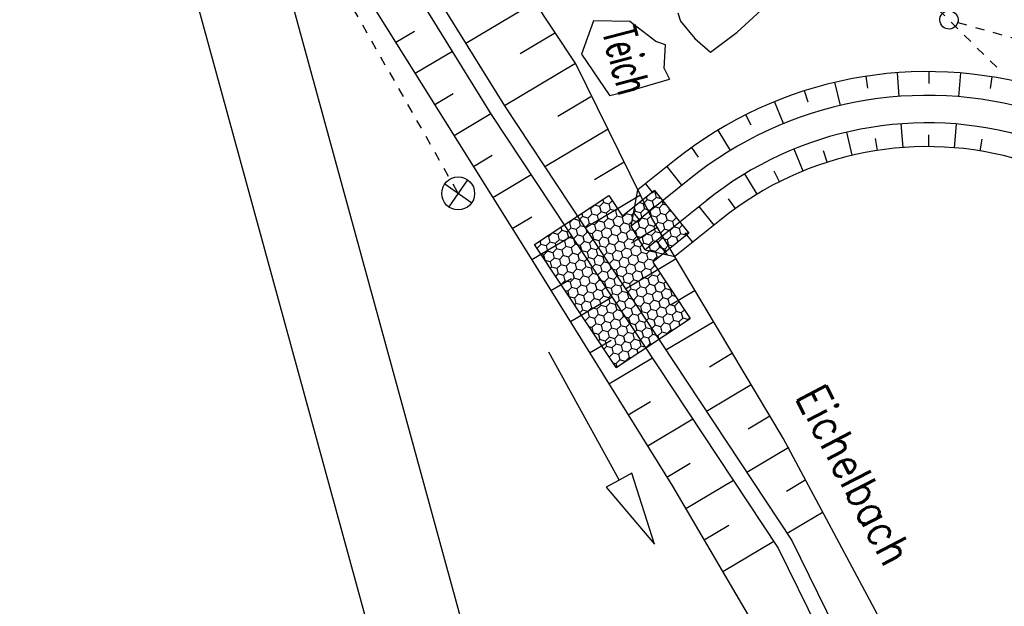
# Model space of a CAD drawing. Extents: x 447258 to 447844, y 441190 to 442763.
# Tile 88 of 123: x 447291 to 447344, y 442096 to 442128. Entities that reach past the tile are written whole.
import ezdxf

# ---------------------------------------------------------------- set-up
doc = ezdxf.new("R2010")
doc.units = 0
doc.header["$LTSCALE"] = 2
doc.header["$MEASUREMENT"] = 0
for name, pattern in [('ACAD_ISO03W100', [0.5, 0.25, -0.25]), ('AUSGEZOGEN', [0]), ('STRICHLINIEX2', [0.5, 0.25, -0.25])]:
    doc.linetypes.add(name, pattern=pattern)
doc.layers.get('0').update_dxf_attribs({"linetype": 'AUSGEZOGEN'})
for name, color, linetype in [('DB-Bestand', 8, 'CONTINUOUS'), ('DB-Durchlässe', 15, 'CONTINUOUS'), ('DB-Geländemodellierung', 15, 'CONTINUOUS'), ('DB-GRABEN', 15, 'AUSGEZOGEN'), ('Planeinteilung', 250, 'CONTINUOUS'), ('RAHMEN', 7, 'AUSGEZOGEN'), ('SCHLITZRINNE', 200, 'AUSGEZOGEN')]:
    doc.layers.add(name, color=color, linetype=linetype)
doc.styles.add('ROMANS', font='romans.shx', dxfattribs={"width": 0.8})

# ---------------------------------------------------------------- blocks, each defined once
blk = doc.blocks.new('PRIM_A79_83')
at = {"layer": 'DB-Bestand', "color": 253, "linetype": 'Continuous'}
for points in [[(602.468, 38.93), (603.838, 40.098)], [(602.569, 40.199), (603.737, 38.829)]]:
    blk.add_lwpolyline(points, dxfattribs=at)
blk.add_circle((603.153, 39.514), 0.9, dxfattribs=at)
blk = doc.blocks.new('*X453')
at = {"color": 0, "linetype": 'ByBlock'}
for p, q in [((-398700, -587165), (-398798, -586995)), ((-400333, -587685), (-400200, -587685)), ((-400153, -587604), (-400200, -587685)), ((-400050, -587945), (-400200, -587685)), ((-399755, -587425), (-399750, -587425)), ((-399748, -587422), (-399750, -587425)), ((-399600, -587685), (-399750, -587425)), ((-399600, -587685), (-399750, -587945)), ((-399600, -587685), (-399300, -587685)), ((-399150, -587425), (-399300, -587685)), ((-399150, -587945), (-399300, -587685)), ((-399150, -587425), (-399275, -587209)), ((-399150, -587425), (-398850, -587425)), ((-398700, -587165), (-398850, -587425)), ((-398700, -587685), (-398850, -587425)), ((-398700, -587685), (-398850, -587945)), ((-398700, -587165), (-398673, -587165)), ((-398700, -587685), (-398440, -587685)), ((-401400, -588204), (-401454, -588297)), ((-401400, -588204), (-401418, -588173)), ((-401400, -588204), (-401100, -588204)), ((-400964, -587968), (-401100, -588204)), ((-400950, -588464), (-401100, -588204)), ((-400911, -587945), (-400650, -587945)), ((-400559, -587786), (-400650, -587945)), ((-400500, -588204), (-400650, -587945)), ((-400500, -588204), (-400650, -588464)), ((-400500, -588204), (-400200, -588204)), ((-400050, -587945), (-400200, -588204)), ((-400050, -588464), (-400200, -588204)), ((-400050, -587945), (-399750, -587945)), ((-399600, -588204), (-399750, -587945)), ((-399600, -588204), (-399750, -588464)), ((-399600, -588204), (-399300, -588204)), ((-399150, -587945), (-399300, -588204)), ((-399150, -588464), (-399300, -588204)), ((-399150, -587945), (-398850, -587945)), ((-398700, -588204), (-398850, -587945)), ((-398700, -588204), (-398850, -588464)), ((-398700, -588204), (-398400, -588204)), ((-398291, -588016), (-398400, -588204)), ((-398250, -588464), (-398400, -588204)), ((-394200, -588204), (-394350, -588464)), ((-394200, -588204), (-394266, -588090)), ((-394200, -588204), (-394188, -588204)), ((-401262, -588724), (-401100, -588724)), ((-400950, -588464), (-401100, -588724)), ((-400950, -588984), (-401100, -588724)), ((-400950, -588464), (-400650, -588464)), ((-400500, -588724), (-400650, -588464)), ((-400500, -588724), (-400650, -588984)), ((-400500, -588724), (-400200, -588724)), ((-400050, -588464), (-400200, -588724)), ((-400050, -588984), (-400200, -588724)), ((-400050, -588464), (-399750, -588464)), ((-399600, -588724), (-399750, -588464)), ((-399600, -588724), (-399750, -588984)), ((-399600, -588724), (-399300, -588724)), ((-399150, -588464), (-399300, -588724)), ((-399150, -588984), (-399300, -588724)), ((-399150, -588464), (-398850, -588464)), ((-398700, -588724), (-398850, -588464)), ((-398700, -588724), (-398850, -588984)), ((-398700, -588724), (-398400, -588724)), ((-398250, -588464), (-398400, -588724)), ((-398250, -588984), (-398400, -588724)), ((-398250, -588464), (-398089, -588464)), ((-396000, -588724), (-396150, -588984)), ((-396000, -588724), (-396019, -588691)), ((-396000, -588724), (-395700, -588724)), ((-395597, -588546), (-395700, -588724)), ((-395550, -588984), (-395700, -588724)), ((-395358, -588464), (-395250, -588464)), ((-395223, -588418), (-395250, -588464)), ((-395100, -588724), (-395250, -588464)), ((-395100, -588724), (-395250, -588984)), ((-395100, -588724), (-394800, -588724)), ((-394650, -588464), (-394800, -588724)), ((-394650, -588984), (-394800, -588724)), ((-394650, -588464), (-394767, -588262)), ((-394650, -588464), (-394350, -588464)), ((-394200, -588724), (-394350, -588464)), ((-394200, -588724), (-394350, -588984)), ((-394200, -588724), (-394010, -588724)), ((-400950, -588984), (-401060, -589174)), ((-400950, -588984), (-400650, -588984)), ((-400500, -589244), (-400650, -588984)), ((-400500, -589244), (-400650, -589503)), ((-400500, -589244), (-400200, -589244)), ((-400050, -588984), (-400200, -589244)), ((-400050, -589503), (-400200, -589244)), ((-400050, -588984), (-399750, -588984)), ((-399600, -589244), (-399750, -588984)), ((-399600, -589244), (-399750, -589503)), ((-399600, -589244), (-399300, -589244)), ((-399150, -588984), (-399300, -589244)), ((-399150, -589503), (-399300, -589244)), ((-399150, -588984), (-398850, -588984)), ((-398700, -589244), (-398850, -588984)), ((-398700, -589244), (-398850, -589503)), ((-398700, -589244), (-398400, -589244)), ((-398250, -588984), (-398400, -589244)), ((-398250, -589503), (-398400, -589244)), ((-398250, -588984), (-397950, -588984)), ((-397897, -588892), (-397950, -588984)), ((-397800, -589244), (-397950, -588984)), ((-397800, -589244), (-397950, -589503)), ((-397800, -589244), (-397739, -589244)), ((-397634, -589244), (-397500, -589244)), ((-397467, -589186), (-397500, -589244)), ((-397350, -589503), (-397500, -589244)), ((-396900, -589244), (-397050, -589503)), ((-396900, -589244), (-397021, -589034)), ((-396900, -589244), (-396600, -589244)), ((-396450, -588984), (-396600, -589244)), ((-396450, -589503), (-396600, -589244)), ((-396450, -588984), (-396520, -588862)), ((-396450, -588984), (-396150, -588984)), ((-396000, -589244), (-396150, -588984)), ((-396000, -589244), (-396150, -589503)), ((-396000, -589244), (-395700, -589244)), ((-395550, -588984), (-395700, -589244)), ((-395550, -589503), (-395700, -589244)), ((-395550, -588984), (-395250, -588984)), ((-395100, -589244), (-395250, -588984)), ((-395100, -589244), (-395250, -589503)), ((-395100, -589244), (-394800, -589244)), ((-394650, -588984), (-394800, -589244)), ((-394650, -589503), (-394800, -589244)), ((-394650, -588984), (-394350, -588984)), ((-394200, -589244), (-394350, -588984)), ((-394200, -589244), (-394350, -589503)), ((-394200, -589244), (-393900, -589244)), ((-393857, -589170), (-393900, -589244)), ((-393750, -589503), (-393900, -589244)), ((-400911, -589503), (-400650, -589503)), ((-400500, -589763), (-400650, -589503)), ((-400500, -589763), (-400650, -590023)), ((-400500, -589763), (-400200, -589763)), ((-400050, -589503), (-400200, -589763)), ((-400050, -590023), (-400200, -589763)), ((-400050, -589503), (-399750, -589503)), ((-399600, -589763), (-399750, -589503)), ((-399600, -589763), (-399750, -590023)), ((-399600, -589763), (-399300, -589763)), ((-399150, -589503), (-399300, -589763)), ((-399150, -590023), (-399300, -589763)), ((-399150, -589503), (-398850, -589503)), ((-398700, -589763), (-398850, -589503)), ((-398700, -589763), (-398850, -590023)), ((-398700, -589763), (-398400, -589763)), ((-398250, -589503), (-398400, -589763)), ((-398250, -590023), (-398400, -589763)), ((-398250, -589503), (-397950, -589503)), ((-397800, -589763), (-397950, -589503)), ((-397800, -589763), (-397950, -590023)), ((-397800, -589763), (-397500, -589763)), ((-397350, -589503), (-397500, -589763)), ((-397350, -590023), (-397500, -589763)), ((-397350, -589503), (-397050, -589503)), ((-396900, -589763), (-397050, -589503)), ((-396900, -589763), (-397050, -590023)), ((-396900, -589763), (-396600, -589763)), ((-396450, -589503), (-396600, -589763)), ((-396450, -590023), (-396600, -589763)), ((-396450, -589503), (-396150, -589503)), ((-396000, -589763), (-396150, -589503)), ((-396000, -589763), (-396150, -590023)), ((-396000, -589763), (-395700, -589763)), ((-395550, -589503), (-395700, -589763)), ((-395550, -590023), (-395700, -589763)), ((-395550, -589503), (-395250, -589503)), ((-395100, -589763), (-395250, -589503)), ((-395100, -589763), (-395250, -590023)), ((-395100, -589763), (-394800, -589763)), ((-394650, -589503), (-394800, -589763)), ((-394650, -590023), (-394800, -589763)), ((-394650, -589503), (-394350, -589503)), ((-394200, -589763), (-394350, -589503)), ((-394200, -589763), (-394350, -590023)), ((-394200, -589763), (-393900, -589763)), ((-393750, -589503), (-393900, -589763)), ((-393750, -590023), (-393900, -589763)), ((-393750, -589503), (-393743, -589503)), ((-400677, -590023), (-400650, -590023)), ((-400500, -590283), (-400650, -590023)), ((-400500, -590283), (-400650, -590543)), ((-400500, -590283), (-400200, -590283)), ((-400050, -590023), (-400200, -590283)), ((-400050, -590543), (-400200, -590283)), ((-400050, -590023), (-399750, -590023)), ((-399600, -590283), (-399750, -590023)), ((-399600, -590283), (-399750, -590543)), ((-399600, -590283), (-399300, -590283)), ((-399150, -590023), (-399300, -590283)), ((-399150, -590543), (-399300, -590283)), ((-399150, -590023), (-398850, -590023)), ((-398700, -590283), (-398850, -590023)), ((-398700, -590283), (-398850, -590543)), ((-398700, -590283), (-398400, -590283)), ((-398250, -590023), (-398400, -590283)), ((-398250, -590543), (-398400, -590283)), ((-398250, -590023), (-397950, -590023)), ((-397800, -590283), (-397950, -590023)), ((-397800, -590283), (-397950, -590543)), ((-397800, -590283), (-397500, -590283)), ((-397350, -590023), (-397500, -590283)), ((-397350, -590543), (-397500, -590283)), ((-397350, -590023), (-397050, -590023)), ((-396900, -590283), (-397050, -590023)), ((-396900, -590283), (-397050, -590543)), ((-396900, -590283), (-396600, -590283)), ((-396450, -590023), (-396600, -590283)), ((-396450, -590543), (-396600, -590283)), ((-396450, -590023), (-396150, -590023)), ((-396000, -590283), (-396150, -590023)), ((-396000, -590283), (-396150, -590543)), ((-396000, -590283), (-395700, -590283)), ((-395550, -590023), (-395700, -590283)), ((-395550, -590543), (-395700, -590283)), ((-395550, -590023), (-395250, -590023)), ((-395100, -590283), (-395250, -590023)), ((-395100, -590283), (-395250, -590543)), ((-395100, -590283), (-394800, -590283)), ((-394650, -590023), (-394800, -590283)), ((-394650, -590543), (-394800, -590283)), ((-394650, -590023), (-394350, -590023)), ((-394200, -590283), (-394350, -590023)), ((-394200, -590283), (-394350, -590543)), ((-394200, -590283), (-393900, -590283)), ((-393750, -590023), (-393900, -590283)), ((-393750, -590543), (-393900, -590283)), ((-393750, -590023), (-393565, -590023)), ((-401400, -590803), (-401550, -591062)), ((-401400, -590803), (-401530, -590578)), ((-401400, -590803), (-401100, -590803)), ((-400950, -590543), (-401100, -590803)), ((-400950, -591062), (-401100, -590803)), ((-400950, -590543), (-401029, -590406)), ((-400950, -590543), (-400650, -590543)), ((-400500, -590803), (-400650, -590543)), ((-400500, -590803), (-400650, -591062)), ((-400500, -590803), (-400200, -590803)), ((-400050, -590543), (-400200, -590803)), ((-400050, -591062), (-400200, -590803)), ((-400050, -590543), (-399750, -590543)), ((-399600, -590803), (-399750, -590543)), ((-399600, -590803), (-399750, -591062)), ((-399600, -590803), (-399300, -590803)), ((-399150, -590543), (-399300, -590803)), ((-399150, -591062), (-399300, -590803)), ((-399150, -590543), (-398850, -590543)), ((-398700, -590803), (-398850, -590543)), ((-398700, -590803), (-398850, -591062)), ((-398700, -590803), (-398400, -590803)), ((-398250, -590543), (-398400, -590803)), ((-398250, -591062), (-398400, -590803)), ((-398250, -590543), (-397950, -590543)), ((-397800, -590803), (-397950, -590543)), ((-397800, -590803), (-397950, -591062)), ((-397800, -590803), (-397500, -590803)), ((-397350, -590543), (-397500, -590803)), ((-397350, -591062), (-397500, -590803)), ((-397350, -590543), (-397050, -590543)), ((-396900, -590803), (-397050, -590543)), ((-396900, -590803), (-397050, -591062)), ((-396900, -590803), (-396600, -590803)), ((-396450, -590543), (-396600, -590803)), ((-396450, -591062), (-396600, -590803)), ((-396450, -590543), (-396150, -590543)), ((-396000, -590803), (-396150, -590543)), ((-396000, -590803), (-396150, -591062)), ((-396000, -590803), (-395700, -590803)), ((-395550, -590543), (-395700, -590803)), ((-395550, -591062), (-395700, -590803)), ((-395550, -590543), (-395250, -590543)), ((-395100, -590803), (-395250, -590543)), ((-395100, -590803), (-395250, -591062)), ((-395100, -590803), (-394800, -590803)), ((-394650, -590543), (-394800, -590803)), ((-394650, -591062), (-394800, -590803)), ((-394650, -590543), (-394350, -590543)), ((-394200, -590803), (-394350, -590543)), ((-394200, -590803), (-394350, -591062)), ((-394200, -590803), (-393900, -590803)), ((-393750, -590543), (-393900, -590803)), ((-393750, -591062), (-393900, -590803)), ((-393750, -590543), (-393450, -590543)), ((-393411, -590475), (-393450, -590543)), ((-393300, -590803), (-393450, -590543)), ((-393300, -590803), (-393450, -591062)), ((-393300, -590803), (-393298, -590803)), ((-401734, -591062), (-401550, -591062)), ((-401400, -591322), (-401550, -591062)), ((-401400, -591322), (-401550, -591582)), ((-401400, -591322), (-401100, -591322)), ((-400950, -591062), (-401100, -591322)), ((-400950, -591582), (-401100, -591322)), ((-400950, -591062), (-400650, -591062)), ((-400500, -591322), (-400650, -591062)), ((-400500, -591322), (-400650, -591582)), ((-400500, -591322), (-400200, -591322)), ((-400050, -591062), (-400200, -591322)), ((-400050, -591582), (-400200, -591322)), ((-400050, -591062), (-399750, -591062)), ((-399600, -591322), (-399750, -591062)), ((-399600, -591322), (-399750, -591582)), ((-399600, -591322), (-399300, -591322)), ((-399150, -591062), (-399300, -591322)), ((-399150, -591582), (-399300, -591322)), ((-399150, -591062), (-398850, -591062)), ((-398700, -591322), (-398850, -591062)), ((-398700, -591322), (-398850, -591582)), ((-398700, -591322), (-398400, -591322)), ((-398250, -591062), (-398400, -591322)), ((-398250, -591582), (-398400, -591322)), ((-398250, -591062), (-397950, -591062)), ((-397800, -591322), (-397950, -591062)), ((-397800, -591322), (-397950, -591582)), ((-397800, -591322), (-397500, -591322)), ((-397350, -591062), (-397500, -591322)), ((-397350, -591582), (-397500, -591322)), ((-397350, -591062), (-397050, -591062)), ((-396900, -591322), (-397050, -591062)), ((-396900, -591322), (-397050, -591582)), ((-396900, -591322), (-396600, -591322)), ((-396450, -591062), (-396600, -591322)), ((-396450, -591582), (-396600, -591322)), ((-396450, -591062), (-396150, -591062)), ((-396000, -591322), (-396150, -591062)), ((-396000, -591322), (-396150, -591582)), ((-396000, -591322), (-395700, -591322)), ((-395550, -591062), (-395700, -591322)), ((-395550, -591582), (-395700, -591322)), ((-395550, -591062), (-395250, -591062)), ((-395100, -591322), (-395250, -591062)), ((-395100, -591322), (-395250, -591582)), ((-395100, -591322), (-394800, -591322)), ((-394650, -591062), (-394800, -591322)), ((-394650, -591582), (-394800, -591322)), ((-394650, -591062), (-394350, -591062)), ((-394200, -591322), (-394350, -591062)), ((-394200, -591322), (-394350, -591582)), ((-394200, -591322), (-393900, -591322)), ((-393750, -591062), (-393900, -591322)), ((-393750, -591582), (-393900, -591322)), ((-393750, -591062), (-393450, -591062)), ((-393300, -591322), (-393450, -591062)), ((-393300, -591322), (-393450, -591582)), ((-393300, -591322), (-393120, -591322)), ((-401556, -591582), (-401550, -591582)), ((-401400, -591842), (-401550, -591582)), ((-401400, -591842), (-401442, -591915)), ((-401400, -591842), (-401100, -591842)), ((-400950, -591582), (-401100, -591842)), ((-400950, -592102), (-401100, -591842)), ((-400950, -591582), (-400650, -591582)), ((-400500, -591842), (-400650, -591582)), ((-400500, -591842), (-400650, -592102)), ((-400500, -591842), (-400200, -591842)), ((-400050, -591582), (-400200, -591842)), ((-400050, -592102), (-400200, -591842)), ((-400050, -591582), (-399750, -591582)), ((-399600, -591842), (-399750, -591582)), ((-399600, -591842), (-399750, -592102)), ((-399600, -591842), (-399300, -591842)), ((-399150, -591582), (-399300, -591842)), ((-399150, -592102), (-399300, -591842)), ((-399150, -591582), (-398850, -591582)), ((-398700, -591842), (-398850, -591582)), ((-398700, -591842), (-398850, -592102)), ((-398700, -591842), (-398400, -591842)), ((-398250, -591582), (-398400, -591842)), ((-398250, -592102), (-398400, -591842)), ((-398250, -591582), (-397950, -591582)), ((-397800, -591842), (-397950, -591582)), ((-397800, -591842), (-397950, -592102)), ((-397800, -591842), (-397500, -591842)), ((-397350, -591582), (-397500, -591842)), ((-397350, -592102), (-397500, -591842)), ((-397350, -591582), (-397050, -591582)), ((-396900, -591842), (-397050, -591582)), ((-396900, -591842), (-397050, -592102)), ((-396900, -591842), (-396600, -591842)), ((-396450, -591582), (-396600, -591842)), ((-396450, -592102), (-396600, -591842)), ((-396450, -591582), (-396150, -591582)), ((-396000, -591842), (-396150, -591582)), ((-396000, -591842), (-396150, -592102)), ((-396000, -591842), (-395700, -591842)), ((-395550, -591582), (-395700, -591842)), ((-395550, -592102), (-395700, -591842)), ((-395550, -591582), (-395250, -591582)), ((-395100, -591842), (-395250, -591582)), ((-395100, -591842), (-395250, -592102)), ((-395100, -591842), (-394800, -591842)), ((-394650, -591582), (-394800, -591842)), ((-394650, -592102), (-394800, -591842)), ((-394650, -591582), (-394350, -591582)), ((-394200, -591842), (-394350, -591582)), ((-394200, -591842), (-394350, -592102)), ((-394200, -591842), (-393900, -591842)), ((-393750, -591582), (-393900, -591842)), ((-393750, -592102), (-393900, -591842)), ((-393750, -591582), (-393450, -591582)), ((-393300, -591842), (-393450, -591582)), ((-393300, -591842), (-393450, -592102)), ((-393300, -591842), (-393000, -591842)), ((-392964, -591779), (-393000, -591842)), ((-392858, -592087), (-393000, -591842)), ((-401289, -592361), (-401100, -592361)), ((-400950, -592102), (-401100, -592361)), ((-400950, -592621), (-401100, -592361)), ((-400950, -592102), (-400650, -592102)), ((-400500, -592361), (-400650, -592102)), ((-400500, -592361), (-400650, -592621)), ((-400500, -592361), (-400200, -592361)), ((-400050, -592102), (-400200, -592361)), ((-400050, -592621), (-400200, -592361)), ((-400050, -592102), (-399750, -592102)), ((-399600, -592361), (-399750, -592102)), ((-399600, -592361), (-399750, -592621)), ((-399600, -592361), (-399300, -592361)), ((-399150, -592102), (-399300, -592361)), ((-399150, -592621), (-399300, -592361)), ((-399150, -592102), (-398850, -592102)), ((-398700, -592361), (-398850, -592102)), ((-398700, -592361), (-398850, -592621)), ((-398700, -592361), (-398400, -592361)), ((-398250, -592102), (-398400, -592361)), ((-398250, -592621), (-398400, -592361)), ((-398250, -592102), (-397950, -592102)), ((-397800, -592361), (-397950, -592102)), ((-397800, -592361), (-397950, -592621)), ((-397800, -592361), (-397500, -592361)), ((-397350, -592102), (-397500, -592361)), ((-397350, -592621), (-397500, -592361)), ((-397350, -592102), (-397050, -592102)), ((-396900, -592361), (-397050, -592102)), ((-396900, -592361), (-397050, -592621)), ((-396900, -592361), (-396600, -592361)), ((-396450, -592102), (-396600, -592361)), ((-396450, -592621), (-396600, -592361)), ((-396450, -592102), (-396150, -592102)), ((-396000, -592361), (-396150, -592102)), ((-396000, -592361), (-396150, -592621)), ((-396000, -592361), (-395700, -592361)), ((-395550, -592102), (-395700, -592361)), ((-395550, -592621), (-395700, -592361)), ((-395550, -592102), (-395250, -592102)), ((-395100, -592361), (-395250, -592102)), ((-395100, -592361), (-395250, -592621)), ((-395100, -592361), (-394800, -592361)), ((-394650, -592102), (-394800, -592361)), ((-394650, -592621), (-394800, -592361)), ((-394650, -592102), (-394350, -592102)), ((-394200, -592361), (-394350, -592102)), ((-394200, -592361), (-394350, -592621)), ((-394200, -592361), (-393900, -592361)), ((-393750, -592102), (-393900, -592361)), ((-393750, -592621), (-393900, -592361)), ((-393750, -592102), (-393450, -592102)), ((-393300, -592361), (-393450, -592102)), ((-393300, -592361), (-393450, -592621)), ((-393300, -592361), (-393000, -592361)), ((-392852, -592105), (-393000, -592361)), ((-392850, -592621), (-393000, -592361)), ((-401111, -592881), (-401100, -592881)), ((-400950, -592621), (-401100, -592881)), ((-400950, -593141), (-401100, -592881)), ((-400950, -592621), (-400650, -592621)), ((-400500, -592881), (-400650, -592621)), ((-400500, -592881), (-400650, -593141)), ((-400500, -592881), (-400200, -592881)), ((-400050, -592621), (-400200, -592881)), ((-400050, -593141), (-400200, -592881)), ((-400050, -592621), (-399750, -592621)), ((-399600, -592881), (-399750, -592621)), ((-399600, -592881), (-399750, -593141)), ((-399600, -592881), (-399300, -592881)), ((-399150, -592621), (-399300, -592881)), ((-399150, -593141), (-399300, -592881)), ((-399150, -592621), (-398850, -592621)), ((-398700, -592881), (-398850, -592621)), ((-398700, -592881), (-398850, -593141)), ((-398700, -592881), (-398400, -592881)), ((-398250, -592621), (-398400, -592881)), ((-398250, -593141), (-398400, -592881)), ((-398250, -592621), (-397950, -592621)), ((-397800, -592881), (-397950, -592621)), ((-397800, -592881), (-397950, -593141)), ((-397800, -592881), (-397500, -592881)), ((-397350, -592621), (-397500, -592881)), ((-397350, -593141), (-397500, -592881)), ((-397350, -592621), (-397050, -592621)), ((-396900, -592881), (-397050, -592621)), ((-396900, -592881), (-397050, -593141)), ((-396900, -592881), (-396600, -592881)), ((-396450, -592621), (-396600, -592881)), ((-396450, -593141), (-396600, -592881)), ((-396450, -592621), (-396150, -592621)), ((-396000, -592881), (-396150, -592621)), ((-396000, -592881), (-396150, -593141)), ((-396000, -592881), (-395700, -592881)), ((-395550, -592621), (-395700, -592881)), ((-395550, -593141), (-395700, -592881)), ((-395550, -592621), (-395250, -592621)), ((-395100, -592881), (-395250, -592621)), ((-395100, -592881), (-395250, -593141)), ((-395100, -592881), (-394800, -592881)), ((-394650, -592621), (-394800, -592881)), ((-394650, -593141), (-394800, -592881)), ((-394650, -592621), (-394350, -592621)), ((-394200, -592881), (-394350, -592621)), ((-394200, -592881), (-394350, -593141)), ((-394200, -592881), (-393900, -592881)), ((-393750, -592621), (-393900, -592881)), ((-393798, -593058), (-393900, -592881)), ((-393750, -592621), (-393450, -592621)), ((-393300, -592881), (-393450, -592621)), ((-393300, -592881), (-393305, -592890)), ((-393300, -592881), (-393280, -592881)), ((-392850, -592621), (-392931, -592762)), ((-392850, -592621), (-392675, -592621)), ((-400950, -593141), (-400995, -593220)), ((-400950, -593141), (-400650, -593141)), ((-400500, -593401), (-400650, -593141)), ((-400500, -593401), (-400650, -593660)), ((-400500, -593401), (-400200, -593401)), ((-400050, -593141), (-400200, -593401)), ((-400050, -593660), (-400200, -593401)), ((-400050, -593141), (-399750, -593141)), ((-399600, -593401), (-399750, -593141)), ((-399600, -593401), (-399750, -593660)), ((-399600, -593401), (-399300, -593401)), ((-399150, -593141), (-399300, -593401)), ((-399150, -593660), (-399300, -593401)), ((-399150, -593141), (-398850, -593141)), ((-398700, -593401), (-398850, -593141)), ((-398700, -593401), (-398850, -593660)), ((-398700, -593401), (-398400, -593401)), ((-398250, -593141), (-398400, -593401)), ((-398250, -593660), (-398400, -593401)), ((-398250, -593141), (-397950, -593141)), ((-397800, -593401), (-397950, -593141)), ((-397800, -593401), (-397950, -593660)), ((-397800, -593401), (-397500, -593401)), ((-397350, -593141), (-397500, -593401)), ((-397350, -593660), (-397500, -593401)), ((-397350, -593141), (-397050, -593141)), ((-396900, -593401), (-397050, -593141)), ((-396900, -593401), (-397050, -593660)), ((-396900, -593401), (-396600, -593401)), ((-396450, -593141), (-396600, -593401)), ((-396450, -593660), (-396600, -593401)), ((-396450, -593141), (-396150, -593141)), ((-396000, -593401), (-396150, -593141)), ((-396000, -593401), (-396150, -593660)), ((-396000, -593401), (-395700, -593401)), ((-395550, -593141), (-395700, -593401)), ((-395551, -593659), (-395700, -593401)), ((-395550, -593141), (-395250, -593141)), ((-395100, -593401), (-395250, -593141)), ((-395100, -593401), (-395175, -593530)), ((-395100, -593401), (-394800, -593401)), ((-394650, -593141), (-394800, -593401)), ((-394799, -593401), (-394800, -593401)), ((-394650, -593141), (-394350, -593141)), ((-394299, -593230), (-394350, -593141)), ((-400844, -593660), (-400650, -593660)), ((-400500, -593920), (-400650, -593660)), ((-400500, -593920), (-400650, -594180)), ((-400500, -593920), (-400200, -593920)), ((-400050, -593660), (-400200, -593920)), ((-400050, -594180), (-400200, -593920)), ((-400050, -593660), (-399750, -593660)), ((-399600, -593920), (-399750, -593660)), ((-399600, -593920), (-399750, -594180)), ((-399600, -593920), (-399300, -593920)), ((-399150, -593660), (-399300, -593920)), ((-399150, -594180), (-399300, -593920)), ((-399150, -593660), (-398850, -593660)), ((-398700, -593920), (-398850, -593660)), ((-398700, -593920), (-398850, -594180)), ((-398700, -593920), (-398400, -593920)), ((-398250, -593660), (-398400, -593920)), ((-398250, -594180), (-398400, -593920)), ((-398250, -593660), (-397950, -593660)), ((-397800, -593920), (-397950, -593660)), ((-397800, -593920), (-397950, -594180)), ((-397800, -593920), (-397500, -593920)), ((-397350, -593660), (-397500, -593920)), ((-397350, -594180), (-397500, -593920)), ((-397350, -593660), (-397050, -593660)), ((-396900, -593920), (-397050, -593660)), ((-396900, -593920), (-397044, -594170)), ((-396900, -593920), (-396600, -593920)), ((-396450, -593660), (-396600, -593920)), ((-396553, -594002), (-396600, -593920)), ((-396450, -593660), (-396150, -593660)), ((-396052, -593830), (-396150, -593660)), ((-400666, -594180), (-400650, -594180)), ((-400500, -594440), (-400650, -594180)), ((-400500, -594440), (-400549, -594524)), ((-400500, -594440), (-400200, -594440)), ((-400050, -594180), (-400200, -594440)), ((-400050, -594700), (-400200, -594440)), ((-400050, -594180), (-399750, -594180)), ((-399600, -594440), (-399750, -594180)), ((-399600, -594440), (-399750, -594700)), ((-399600, -594440), (-399300, -594440)), ((-399150, -594180), (-399300, -594440)), ((-399150, -594700), (-399300, -594440)), ((-399150, -594180), (-398850, -594180)), ((-398700, -594440), (-398850, -594180)), ((-398700, -594440), (-398850, -594700)), ((-398700, -594440), (-398400, -594440)), ((-398250, -594180), (-398400, -594440)), ((-398306, -594603), (-398400, -594440)), ((-398250, -594180), (-397950, -594180)), ((-397805, -594431), (-397950, -594180)), ((-397350, -594180), (-397418, -594299)), ((-397350, -594180), (-397073, -594180)), ((-400399, -594959), (-400200, -594959)), ((-400050, -594700), (-400200, -594959)), ((-400059, -595203), (-400200, -594959)), ((-400050, -594700), (-399750, -594700)), ((-399600, -594959), (-399750, -594700)), ((-399600, -594959), (-399662, -595067)), ((-399600, -594959), (-399348, -594959)), ((-399150, -594700), (-399288, -594939)), ((-399150, -594700), (-398850, -594700)), ((-398807, -594774), (-398850, -594700))]:
    blk.add_line(p, q, dxfattribs=at)
blk = doc.blocks.new('1135297')
blk.add_line((0, 0), (1135, 0))
at = {"layer": 'RAHMEN'}
blk.add_line((25, 5), (950, 5), dxfattribs=at)

msp = doc.modelspace()

# ---------------------------------------------------------------- hatches: boundary and pattern name
at = {"layer": 'SCHLITZRINNE'}
h = msp.add_hatch(dxfattribs=at)
h.set_pattern_fill('_USER', color=256, scale=1.5, angle=45, style=0, pattern_type=0)
h.set_pattern_definition([(324.57214, (447454.4577, 442051.7744), (0.8695163, 1.222269), [])])
edge = h.paths.add_edge_path()
edge.add_line((447334.611, 442762.617), (447342.747, 442714.535))
edge.add_line((447342.747, 442714.535), (447353.712, 442649.783))
edge.add_line((447353.712, 442649.783), (447366.661, 442573.001))
edge.add_line((447366.661, 442573.001), (447374.28, 442528.103))
edge.add_line((447374.28, 442528.103), (447381.701, 442484.189))
edge.add_line((447381.701, 442484.189), (447389.266, 442439.438))
edge.add_line((447389.266, 442439.438), (447397.611, 442390.046))
edge.add_line((447397.611, 442390.046), (447405.855, 442341.529))
edge.add_line((447405.855, 442341.529), (447414.19, 442292.224))
edge.add_line((447414.19, 442292.224), (447422.918, 442240.682))
edge.add_line((447422.918, 442240.682), (447431.342, 442190.986))
edge.add_line((447431.342, 442190.986), (447439.461, 442143.078))
edge.add_line((447439.461, 442143.078), (447447.754, 442093.977))
edge.add_line((447447.754, 442093.977), (447454.078, 442054.026))
edge.add_line((447454.078, 442054.026), (447459.728, 442020.523))
edge.add_line((447453.692, 442053.306), (447459.221, 442020.52))
edge.add_line((447459.221, 442020.52), (447459.728, 442020.523))

# ---------------------------------------------------------------- linework, layer by layer
at = {"layer": 'DB-Bestand', "linetype": 'STRICHLINIEX2'}
msp.add_line((447292.482, 442157.493), (447314.524, 442118.729), dxfattribs=at)
at = {"layer": 'DB-Bestand', "linetype": 'Continuous'}
for p, q in [((447306.52, 442140.524), (447317.054, 442123.506)), ((447305.788, 442140.088), (447316.336, 442123.046)), ((447320.949, 442125.81), (447314.005, 442136.354)), ((447307.601, 442132.597), (447318.365, 442115.38)), ((447318.713, 442129.159), (447314.943, 442126.917)), ((447326.529, 442128.606), (447326.677, 442128.14)), ((447331.081, 442128.753), (447329.772, 442127.537)), ((447321.925, 442128.156), (447321.264, 442126.338)), ((447323.915, 442128.134), (447321.925, 442128.156)), ((447325.33, 442127.035), (447323.915, 442128.134)), ((447326.677, 442128.14), (447327.468, 442127.188)), ((447312.138, 442127.576), (447311.119, 442126.97)), ((447319.836, 442127.5), (447317.916, 442126.358)), ((447328.316, 442126.445), (447329.772, 442127.537)), ((447325.859, 442126.852), (447325.33, 442127.035)), ((447327.468, 442127.188), (447328.316, 442126.445)), ((447314.21, 442126.481), (447312.179, 442125.274)), ((447321.264, 442126.338), (447322.812, 442124.057)), ((447325.792, 442125.564), (447325.859, 442126.852)), ((447320.94, 442125.829), (447317.048, 442123.515)), ((447325.112, 442117.378), (447320.949, 442125.81)), ((447325.792, 442125.564), (447326.076, 442124.968)), ((447323.838, 442124.312), (447326.076, 442124.968)), ((447314.251, 442124.179), (447313.24, 442123.578)), ((447323.838, 442124.312), (447322.812, 442124.057)), ((447321.78, 442124.002), (447319.966, 442122.924)), ((447317.054, 442123.506), (447332.76, 442099.753)), ((447316.315, 442123.08), (447314.3, 442121.881)), ((447316.336, 442123.046), (447332.02, 442099.329)), ((447322.716, 442122.232), (447319.257, 442120.175)), ((447316.39, 442120.797), (447315.361, 442120.185)), ((447323.604, 442120.433), (447321.982, 442119.469)), ((447318.523, 442119.739), (447316.421, 442118.489)), ((447324.492, 442118.634), (447321.465, 442116.834)), ((447318.555, 442117.431), (447317.482, 442116.793)), ((447332.297, 442105.357), (447325.112, 442117.378)), ((447325.422, 442116.86), (447323.996, 442116.012)), ((447325.422, 442116.86), (447323.996, 442116.012)), ((447320.732, 442116.398), (447318.542, 442115.096)), ((447318.365, 442115.38), (447326.24, 442102.719)), ((447326.448, 442115.143), (447323.674, 442113.494)), ((447320.717, 442114.063), (447319.598, 442113.397)), ((447320.717, 442114.063), (447319.598, 442113.397)), ((447327.474, 442113.427), (447326.126, 442112.625)), ((447322.941, 442113.058), (447320.655, 442111.699)), ((447328.5, 442111.71), (447325.883, 442110.154)), ((447322.878, 442110.694), (447321.711, 442110)), ((447319.459, 442110.062), (447323.322, 442103.057)), ((447325.15, 442109.718), (447322.768, 442108.301)), ((447329.522, 442109.991), (447328.255, 442109.237)), ((447330.544, 442108.272), (447328.091, 442106.813)), ((447325.039, 442107.325), (447323.824, 442106.603)), ((447331.566, 442106.553), (447330.381, 442105.848)), ((447327.359, 442106.378), (447324.846, 442104.884)), ((447339.711, 442091.481), (447332.297, 442105.357)), ((447332.589, 442104.834), (447330.3, 442103.473)), ((447327.2, 442103.956), (447325.937, 442103.205)), ((447324.022, 442103.443), (447323.322, 442103.057)), ((447325.254, 442099.554), (447324.022, 442103.443)), ((447323.322, 442103.057), (447322.621, 442102.67)), ((447322.621, 442102.67), (447325.254, 442099.554)), ((447326.24, 442102.719), (447335.748, 442086.547)), ((447329.568, 442103.037), (447326.963, 442101.489)), ((447333.523, 442103.062), (447332.464, 442102.433)), ((447334.467, 442101.297), (447332.509, 442100.132)), ((447329.324, 442100.566), (447327.977, 442099.765)), ((447331.776, 442099.697), (447328.991, 442098.04)), ((447332.76, 442099.753), (447342.578, 442079.763)), ((447332.02, 442099.329), (447341.797, 442079.421))]:
    msp.add_line(p, q, dxfattribs=at)
at = {"layer": 'DB-Bestand', "linetype": 'ACAD_ISO03W100'}
msp.add_line((447337.926, 442131.604), (447344.253, 442125.333), dxfattribs=at)
at = {"layer": 'DB-Durchlässe', "linetype": 'STRICHLINIEX2'}
msp.add_line((447341.831, 442128.076), (447363.962, 442121.867), dxfattribs=at)
at = {"layer": 'DB-Durchlässe', "linetype": 'Continuous'}
msp.add_ellipse((447341.35, 442128.211), major_axis=(-0.354, 0.354), ratio=1, start_param=2.610467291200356, end_param=8.893652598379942, dxfattribs=at)
at = {"layer": 'DB-GRABEN', "linetype": 'Continuous'}
for p, q in [((447338.635, 442124.03), (447338.539, 442125.326)), ((447338.635, 442124.03), (447338.539, 442125.326)), ((447340.266, 442124.736), (447340.269, 442125.386)), ((447340.266, 442124.736), (447340.269, 442125.386)), ((447341.891, 442124.014), (447341.999, 442125.31)), ((447341.891, 442124.014), (447341.999, 442125.31)), ((447335.416, 442123.535), (447335.119, 442124.801)), ((447335.416, 442123.535), (447335.119, 442124.801)), ((447336.917, 442124.488), (447336.819, 442125.131)), ((447336.917, 442124.488), (447336.819, 442125.131)), ((447343.613, 442124.457), (447343.717, 442125.098)), ((447343.613, 442124.457), (447343.717, 442125.098)), ((447333.648, 442123.72), (447333.45, 442124.339)), ((447333.648, 442123.72), (447333.45, 442124.339)), ((447332.315, 442122.544), (447331.823, 442123.747)), ((447332.315, 442122.544), (447331.823, 442123.747)), ((447330.54, 442122.449), (447330.247, 442123.03)), ((447330.54, 442122.449), (447330.248, 442123.03)), ((447329.407, 442121.079), (447328.733, 442122.191)), ((447329.407, 442121.079), (447328.733, 442122.191)), ((447336.057, 442120.81), (447335.76, 442122.075)), ((447336.057, 442120.81), (447335.76, 442122.075)), ((447338.841, 442121.237), (447338.745, 442122.534)), ((447338.841, 442121.237), (447338.745, 442122.534)), ((447341.658, 442121.224), (447341.766, 442122.519)), ((447341.658, 442121.224), (447341.766, 442122.519)), ((447337.441, 442121.078), (447337.342, 442121.721)), ((447337.441, 442121.078), (447337.342, 442121.721)), ((447340.25, 442121.286), (447340.253, 442121.936)), ((447340.25, 442121.286), (447340.253, 442121.936)), ((447343.057, 442121.052), (447343.162, 442121.693)), ((447343.057, 442121.052), (447343.162, 442121.693)), ((447327.668, 442120.708), (447327.289, 442121.236)), ((447327.668, 442120.708), (447327.289, 442121.236)), ((447333.374, 442119.952), (447332.883, 442121.155)), ((447333.374, 442119.952), (447332.883, 442121.155)), ((447334.699, 442120.433), (447334.501, 442121.053)), ((447334.699, 442120.433), (447334.501, 442121.053)), ((447326.353, 442120.524), (447324.352, 442118.916)), ((447326.353, 442120.524), (447324.352, 442118.916)), ((447326.757, 442119.181), (447325.943, 442120.195)), ((447326.757, 442119.181), (447325.943, 442120.195)), ((447332.092, 442119.368), (447331.799, 442119.948)), ((447332.092, 442119.368), (447331.799, 442119.948)), ((447327.167, 442119.511), (447323.973, 442116.944)), ((447327.167, 442119.511), (447323.973, 442116.944)), ((447330.859, 442118.685), (447330.185, 442119.797)), ((447330.859, 442118.685), (447330.185, 442119.797)), ((447325.249, 442118.888), (447323.502, 442117.485)), ((447323.973, 442116.944), (447324.352, 442118.916)), ((447323.973, 442116.944), (447324.352, 442118.916)), ((447325.181, 442118.748), (447324.774, 442119.255)), ((447325.181, 442118.748), (447324.774, 442119.255)), ((447325.249, 442118.888), (447327.128, 442116.55)), ((447318.705, 442115.942), (447322.752, 442118.619)), ((447322.752, 442118.619), (447323.502, 442117.485)), ((447328.107, 442118.341), (447324.75, 442115.644)), ((447328.107, 442118.341), (447324.75, 442115.644)), ((447329.683, 442117.907), (447329.304, 442118.435)), ((447329.683, 442117.907), (447329.304, 442118.435)), ((447328.511, 442116.999), (447327.697, 442118.012)), ((447328.511, 442116.999), (447327.697, 442118.012)), ((447324.419, 442117.302), (447324.115, 442117.68)), ((447324.419, 442117.302), (447324.115, 442117.68)), ((447328.921, 442117.328), (447326.368, 442115.276)), ((447328.921, 442117.328), (447326.368, 442115.276)), ((447324.75, 442115.644), (447323.973, 442116.944)), ((447324.75, 442115.644), (447323.973, 442116.944)), ((447327.128, 442116.55), (447325.164, 442114.971)), ((447325.975, 442115.366), (447325.359, 442116.133)), ((447325.975, 442115.366), (447325.359, 442116.133)), ((447327.342, 442116.059), (447326.935, 442116.566)), ((447327.342, 442116.059), (447326.935, 442116.566)), ((447323.153, 442109.215), (447318.705, 442115.942)), ((447324.75, 442115.644), (447326.368, 442115.276)), ((447324.75, 442115.644), (447326.368, 442115.276)), ((447325.164, 442114.971), (447327.2, 442111.891)), ((447323.153, 442109.215), (447327.2, 442111.891))]:
    msp.add_line(p, q, dxfattribs=at)
for major_axis, start_param, end_param in [((-5.547, 21.341), -0.550279, 0.42265), ((-5.546, 21.341), -0.550256, 0.422673), ((-5.219, 20.083), -0.550259, 0.42267), ((-5.22, 20.083), -0.550282, 0.422648), ((-4.842, 18.631), -0.550279, 0.422651), ((-4.843, 18.631), -0.550288, 0.422641), ((-4.515, 17.373), -0.550255, 0.422674), ((-4.514, 17.373), -0.550231, 0.422699)]:
    msp.add_ellipse((447340.165, 442103.336), major_axis=major_axis, ratio=1, start_param=start_param, end_param=end_param, dxfattribs=at)

# ---------------------------------------------------------------- block references
at = {"layer": 'DB-Geländemodellierung', "linetype": 'Continuous', "rotation": 284.5687588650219}
msp.add_blockref('PRIM_A79_83', (447124.563, 442692.549), dxfattribs=at)
at = {"layer": 'DB-GRABEN', "linetype": 'Continuous', "xscale": 0.001000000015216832, "yscale": 0.000999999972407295, "zscale": 0.001, "rotation": 284.5687588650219}
msp.add_blockref('*X453', (447995.535, 441878.262), dxfattribs=at)
at = {"layer": 'Planeinteilung', "linetype": 'Continuous', "rotation": 285.3280982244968}
msp.add_blockref('1135297', (447257.601, 442284.751), dxfattribs=at)

# ---------------------------------------------------------------- texts
at = {"layer": 'DB-Bestand', "linetype": 'Continuous', "style": 'ROMANS'}
for s, rotation, oblique, width, p in [('Teich', 284.5688, 360, 0.6, (447322.393, 442127.552)), ('Eichelbach', 297.5688, 0, 0.8334, (447332.926, 442107.617))]:
    msp.add_text(s, height=1.8, rotation=rotation, dxfattribs=dict(at, oblique=oblique, width=width)).set_placement(p)

doc.saveas('drawing.dxf')
